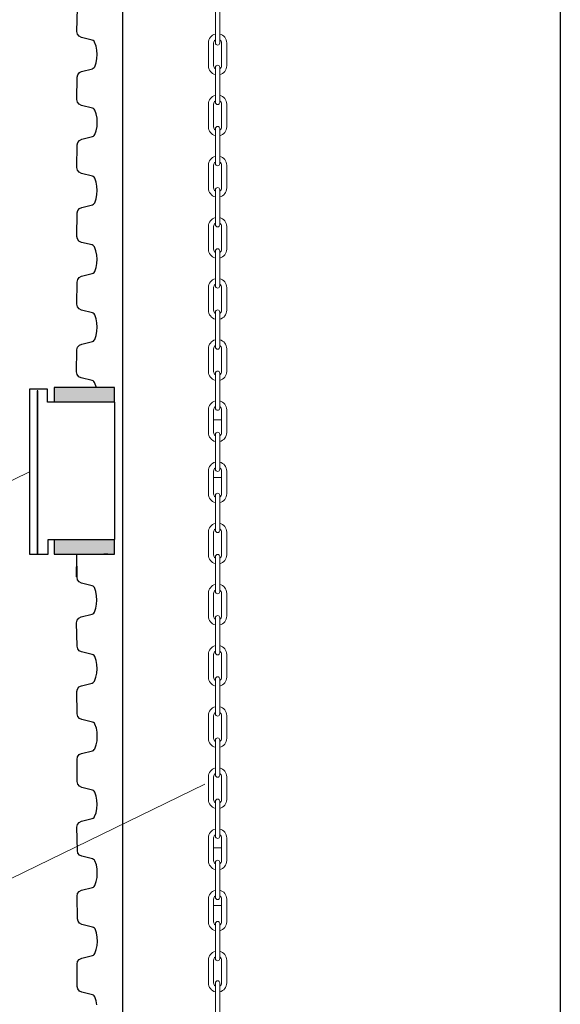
# Model space of a CAD drawing. Header units: millimetres. Extents: x 2060 to 2634, y 1467 to 1764.
# Tile 57 of 64: x 2524 to 2549, y 1594 to 1639. Entities that reach past the tile are written whole.
import ezdxf

# ---------------------------------------------------------------- set-up
doc = ezdxf.new("R2010")
doc.units = ezdxf.units.MM
doc.styles.get("Standard").update_dxf_attribs({"font": 'arial.ttf'})
doc.dimstyles.new('Kopia Sebastian 1do30', dxfattribs={"dimtxt": 60, "dimasz": 75, "dimexe": 10, "dimexo": 50, "dimgap": 30, "dimtad": 1, "dimdec": 0, "dimtxsty": 'Standard', "dimcen": 2.5, "dimclrd": 256, "dimclre": 256, "dimclrt": 256, "dimadec": 0, "dimazin": 0, "dimtfac": 1, "dimtdec": 0, "dimtmove": 0, "dimatfit": 3, "dimfxl": 0, "dimlwd": -1, "dimlwe": -1, "dimarcsym": 0})

# ---------------------------------------------------------------- blocks, each defined once
blk = doc.blocks.new('*D20')
for p, q in [((2525.552, 1670.72), (2450.723, 1670.72)), ((2450.823, 1669.22), (2450.823, 1568.22)), ((2525.137, 1566.72), (2450.723, 1566.72))]:
    blk.add_line(p, q)
for points in [[(2451.073, 1669.22), (2450.573, 1669.22), (2450.823, 1670.72)], [(2450.573, 1568.22), (2451.073, 1568.22), (2450.823, 1566.72)]]:
    blk.add_solid(points)
at = {"layer": 'DEFPOINTS', "color": 0}
for p in [(2526.052, 1670.72), (2450.823, 1566.72), (2525.637, 1566.72)]:
    blk.add_point(p, dxfattribs=at)
at = {"insert": (2449.557, 1618.72), "char_height": 1.5, "attachment_point": 5, "rotation": 90}
blk.add_mtext('2600', dxfattribs=at)

msp = doc.modelspace()

# ---------------------------------------------------------------- linework, layer by layer
at = {"ltscale": 20}
msp.add_line((2528.515, 1661.92), (2528.515, 1567.519), dxfattribs=at)
at = {"linetype": 'Continuous'}
for p, q in [((2548.555, 1655.692), (2548.555, 1574.957)), ((2526.417, 1638.922), (2526.442, 1639.995)), ((2526.445, 1638.804), (2526.417, 1638.922)), ((2526.521, 1638.707), (2526.445, 1638.804)), ((2526.628, 1638.649), (2526.521, 1638.707)), ((2527.125, 1638.53), (2526.628, 1638.649)), ((2527.169, 1638.51), (2527.125, 1638.53)), ((2527.206, 1638.479), (2527.169, 1638.51)), ((2527.232, 1638.438), (2527.206, 1638.479)), ((2527.297, 1638.257), (2527.232, 1638.438)), ((2527.335, 1638.07), (2527.297, 1638.257)), ((2527.346, 1637.878), (2527.335, 1638.07)), ((2527.239, 1637.312), (2527.303, 1637.493)), ((2527.303, 1637.493), (2527.336, 1637.684)), ((2527.336, 1637.684), (2527.346, 1637.878)), ((2526.463, 1636.948), (2526.534, 1637.044)), ((2526.534, 1637.044), (2526.64, 1637.1)), ((2526.64, 1637.1), (2527.129, 1637.222)), ((2527.129, 1637.222), (2527.174, 1637.241)), ((2527.174, 1637.241), (2527.211, 1637.272)), ((2527.211, 1637.272), (2527.239, 1637.312)), ((2526.425, 1635.814), (2526.436, 1636.83)), ((2526.436, 1636.83), (2526.463, 1636.948)), ((2526.452, 1635.697), (2526.425, 1635.814)), ((2526.528, 1635.6), (2526.452, 1635.697)), ((2526.636, 1635.541), (2526.528, 1635.6)), ((2527.132, 1635.423), (2526.636, 1635.541)), ((2527.176, 1635.403), (2527.132, 1635.423)), ((2527.213, 1635.371), (2527.176, 1635.403)), ((2527.239, 1635.33), (2527.213, 1635.371)), ((2527.304, 1635.15), (2527.239, 1635.33)), ((2527.343, 1634.962), (2527.304, 1635.15)), ((2527.353, 1634.771), (2527.343, 1634.962)), ((2527.343, 1634.577), (2527.353, 1634.771)), ((2527.246, 1634.204), (2527.31, 1634.385)), ((2527.31, 1634.385), (2527.343, 1634.577)), ((2526.469, 1633.849), (2526.541, 1633.94)), ((2526.541, 1633.94), (2526.647, 1633.993)), ((2526.647, 1633.993), (2527.136, 1634.115)), ((2527.136, 1634.115), (2527.181, 1634.133)), ((2527.181, 1634.133), (2527.219, 1634.164)), ((2527.219, 1634.164), (2527.246, 1634.204)), ((2526.423, 1632.697), (2526.441, 1633.735)), ((2526.441, 1633.735), (2526.469, 1633.849)), ((2526.45, 1632.579), (2526.423, 1632.697)), ((2526.526, 1632.482), (2526.45, 1632.579)), ((2526.634, 1632.423), (2526.526, 1632.482)), ((2527.13, 1632.305), (2526.634, 1632.423)), ((2527.174, 1632.285), (2527.13, 1632.305)), ((2527.211, 1632.253), (2527.174, 1632.285)), ((2527.237, 1632.212), (2527.211, 1632.253)), ((2527.302, 1632.032), (2527.237, 1632.212)), ((2527.341, 1631.844), (2527.302, 1632.032)), ((2527.351, 1631.653), (2527.341, 1631.844)), ((2527.341, 1631.459), (2527.351, 1631.653)), ((2527.244, 1631.086), (2527.308, 1631.267)), ((2527.308, 1631.267), (2527.341, 1631.459)), ((2526.439, 1630.617), (2526.467, 1630.732)), ((2526.467, 1630.732), (2526.539, 1630.822)), ((2526.539, 1630.822), (2526.645, 1630.875)), ((2526.645, 1630.875), (2527.134, 1630.997)), ((2527.134, 1630.997), (2527.179, 1631.016)), ((2527.179, 1631.016), (2527.217, 1631.046)), ((2527.217, 1631.046), (2527.244, 1631.086)), ((2526.415, 1629.544), (2526.439, 1630.617)), ((2526.442, 1629.426), (2526.415, 1629.544)), ((2526.518, 1629.329), (2526.442, 1629.426)), ((2526.626, 1629.271), (2526.518, 1629.329)), ((2527.122, 1629.152), (2526.626, 1629.271)), ((2527.167, 1629.132), (2527.122, 1629.152)), ((2527.203, 1629.101), (2527.167, 1629.132)), ((2527.229, 1629.06), (2527.203, 1629.101)), ((2527.295, 1628.879), (2527.229, 1629.06)), ((2527.333, 1628.692), (2527.295, 1628.879)), ((2527.344, 1628.5), (2527.333, 1628.692)), ((2527.333, 1628.306), (2527.344, 1628.5)), ((2527.236, 1627.934), (2527.301, 1628.115)), ((2527.301, 1628.115), (2527.333, 1628.306)), ((2526.434, 1627.452), (2526.461, 1627.57)), ((2526.461, 1627.57), (2526.532, 1627.666)), ((2526.532, 1627.666), (2526.637, 1627.722)), ((2526.637, 1627.722), (2527.126, 1627.844)), ((2527.126, 1627.844), (2527.171, 1627.863)), ((2527.171, 1627.863), (2527.209, 1627.894)), ((2527.209, 1627.894), (2527.236, 1627.934)), ((2526.422, 1626.436), (2526.434, 1627.452)), ((2526.45, 1626.319), (2526.422, 1626.436)), ((2526.525, 1626.222), (2526.45, 1626.319)), ((2526.633, 1626.163), (2526.525, 1626.222)), ((2527.129, 1626.045), (2526.633, 1626.163)), ((2527.174, 1626.025), (2527.129, 1626.045)), ((2527.21, 1625.993), (2527.174, 1626.025)), ((2527.237, 1625.952), (2527.21, 1625.993)), ((2527.302, 1625.772), (2527.237, 1625.952)), ((2527.34, 1625.584), (2527.302, 1625.772)), ((2527.351, 1625.393), (2527.34, 1625.584)), ((2527.34, 1625.199), (2527.351, 1625.393)), ((2527.244, 1624.826), (2527.308, 1625.007)), ((2527.308, 1625.007), (2527.34, 1625.199)), ((2526.422, 1624.353), (2526.454, 1624.469)), ((2526.454, 1624.469), (2526.534, 1624.561)), ((2526.534, 1624.561), (2526.644, 1624.615)), ((2526.644, 1624.615), (2527.133, 1624.737)), ((2527.133, 1624.737), (2527.179, 1624.755)), ((2527.179, 1624.755), (2527.216, 1624.786)), ((2527.216, 1624.786), (2527.244, 1624.826)), ((2526.41, 1623.337), (2526.422, 1624.353)), ((2526.438, 1623.219), (2526.41, 1623.337)), ((2526.513, 1623.122), (2526.438, 1623.219)), ((2526.621, 1623.064), (2526.513, 1623.122)), ((2527.118, 1622.946), (2526.621, 1623.064)), ((2525.376, 1622.626), (2525.376, 1621.965)), ((2528.145, 1622.626), (2525.376, 1622.626)), ((2527.162, 1622.926), (2527.118, 1622.946)), ((2527.199, 1622.894), (2527.162, 1622.926)), ((2527.225, 1622.853), (2527.199, 1622.894)), ((2527.261, 1622.776), (2527.225, 1622.853)), ((2527.29, 1622.708), (2527.261, 1622.776)), ((2527.312, 1622.628), (2527.29, 1622.708)), ((2528.145, 1621.965), (2528.145, 1622.626)), ((2524.253, 1622.545), (2524.253, 1614.991)), ((2525.079, 1622.545), (2524.253, 1622.545)), ((2524.597, 1622.479), (2524.597, 1615.019)), ((2524.626, 1622.479), (2524.597, 1622.479)), ((2524.626, 1615.019), (2524.626, 1622.479)), ((2525.079, 1621.962), (2525.079, 1622.545)), ((2528.16, 1621.962), (2525.079, 1621.962)), ((2525.376, 1621.965), (2528.145, 1621.965)), ((2528.16, 1615.665), (2528.16, 1621.962)), ((2525.11, 1615.665), (2528.16, 1615.665)), ((2525.11, 1614.991), (2525.11, 1615.665)), ((2525.378, 1615.649), (2525.378, 1614.988)), ((2528.147, 1615.649), (2525.378, 1615.649)), ((2528.147, 1614.988), (2528.147, 1615.649)), ((2524.253, 1614.991), (2525.11, 1614.991)), ((2524.597, 1615.019), (2524.626, 1615.019)), ((2525.378, 1614.988), (2528.147, 1614.988)), ((2526.427, 1613.943), (2526.415, 1614.959)), ((2527.651, 1615.004), (2527.838, 1615.004)), ((2526.408, 1613.959), (2526.425, 1614.904)), ((2526.454, 1613.825), (2526.427, 1613.943)), ((2526.524, 1613.729), (2526.454, 1613.825)), ((2526.63, 1613.673), (2526.524, 1613.729)), ((2527.119, 1613.551), (2526.63, 1613.673)), ((2527.164, 1613.532), (2527.119, 1613.551)), ((2527.202, 1613.502), (2527.164, 1613.532)), ((2527.229, 1613.462), (2527.202, 1613.502)), ((2527.293, 1613.281), (2527.229, 1613.462)), ((2527.326, 1613.089), (2527.293, 1613.281)), ((2527.287, 1612.516), (2527.326, 1612.704)), ((2527.336, 1612.895), (2527.326, 1613.089)), ((2527.326, 1612.704), (2527.336, 1612.895)), ((2526.619, 1612.125), (2527.115, 1612.243)), ((2527.115, 1612.243), (2527.159, 1612.263)), ((2527.159, 1612.263), (2527.196, 1612.295)), ((2527.196, 1612.295), (2527.222, 1612.336)), ((2527.222, 1612.336), (2527.287, 1612.516)), ((2526.408, 1611.851), (2526.435, 1611.969)), ((2526.432, 1610.779), (2526.408, 1611.851)), ((2526.435, 1611.969), (2526.511, 1612.066)), ((2526.511, 1612.066), (2526.619, 1612.125)), ((2526.459, 1610.664), (2526.432, 1610.779)), ((2526.532, 1610.574), (2526.459, 1610.664)), ((2526.638, 1610.521), (2526.532, 1610.574)), ((2527.127, 1610.399), (2526.638, 1610.521)), ((2527.172, 1610.38), (2527.127, 1610.399)), ((2527.209, 1610.35), (2527.172, 1610.38)), ((2527.237, 1610.309), (2527.209, 1610.35)), ((2527.301, 1610.128), (2527.237, 1610.309)), ((2527.334, 1609.937), (2527.301, 1610.128)), ((2527.295, 1609.364), (2527.333, 1609.551)), ((2527.333, 1609.551), (2527.344, 1609.743)), ((2527.344, 1609.743), (2527.334, 1609.937)), ((2526.626, 1608.973), (2527.123, 1609.091)), ((2527.123, 1609.091), (2527.167, 1609.111)), ((2527.167, 1609.111), (2527.204, 1609.142)), ((2527.204, 1609.142), (2527.23, 1609.183)), ((2527.23, 1609.183), (2527.295, 1609.364)), ((2526.415, 1608.699), (2526.443, 1608.817)), ((2526.427, 1607.683), (2526.415, 1608.699)), ((2526.443, 1608.817), (2526.518, 1608.914)), ((2526.518, 1608.914), (2526.626, 1608.973)), ((2526.459, 1607.568), (2526.427, 1607.683)), ((2526.539, 1607.475), (2526.459, 1607.568)), ((2526.65, 1607.422), (2526.539, 1607.475)), ((2527.139, 1607.299), (2526.65, 1607.422)), ((2527.184, 1607.281), (2527.139, 1607.299)), ((2527.221, 1607.25), (2527.184, 1607.281)), ((2527.249, 1607.21), (2527.221, 1607.25)), ((2527.313, 1607.029), (2527.249, 1607.21)), ((2527.345, 1606.838), (2527.313, 1607.029)), ((2527.356, 1606.644), (2527.345, 1606.838)), ((2527.307, 1606.265), (2527.345, 1606.452)), ((2527.345, 1606.452), (2527.356, 1606.644)), ((2526.638, 1605.873), (2527.135, 1605.992)), ((2527.135, 1605.992), (2527.179, 1606.011)), ((2527.179, 1606.011), (2527.216, 1606.043)), ((2527.216, 1606.043), (2527.242, 1606.084)), ((2527.242, 1606.084), (2527.307, 1606.265)), ((2526.427, 1605.6), (2526.455, 1605.718)), ((2526.439, 1604.584), (2526.427, 1605.6)), ((2526.455, 1605.718), (2526.53, 1605.815)), ((2526.53, 1605.815), (2526.638, 1605.873)), ((2526.466, 1604.466), (2526.439, 1604.584)), ((2526.537, 1604.37), (2526.466, 1604.466)), ((2526.642, 1604.314), (2526.537, 1604.37)), ((2527.131, 1604.192), (2526.642, 1604.314)), ((2527.176, 1604.173), (2527.131, 1604.192)), ((2527.214, 1604.143), (2527.176, 1604.173)), ((2527.241, 1604.103), (2527.214, 1604.143)), ((2527.306, 1603.921), (2527.241, 1604.103)), ((2527.338, 1603.73), (2527.306, 1603.921)), ((2527.349, 1603.536), (2527.338, 1603.73)), ((2527.3, 1603.157), (2527.338, 1603.344)), ((2527.338, 1603.344), (2527.349, 1603.536)), ((2526.523, 1602.707), (2526.631, 1602.766)), ((2526.631, 1602.766), (2527.127, 1602.884)), ((2527.127, 1602.884), (2527.172, 1602.904)), ((2527.172, 1602.904), (2527.208, 1602.935)), ((2527.208, 1602.935), (2527.235, 1602.977)), ((2527.235, 1602.977), (2527.3, 1603.157)), ((2526.42, 1602.492), (2526.447, 1602.61)), ((2526.444, 1601.419), (2526.42, 1602.492)), ((2526.447, 1602.61), (2526.523, 1602.707)), ((2526.472, 1601.305), (2526.444, 1601.419)), ((2526.544, 1601.214), (2526.472, 1601.305)), ((2526.65, 1601.161), (2526.544, 1601.214)), ((2527.139, 1601.039), (2526.65, 1601.161)), ((2527.184, 1601.021), (2527.139, 1601.039)), ((2527.222, 1600.99), (2527.184, 1601.021)), ((2527.249, 1600.95), (2527.222, 1600.99)), ((2527.314, 1600.769), (2527.249, 1600.95)), ((2527.346, 1600.577), (2527.314, 1600.769)), ((2527.357, 1600.384), (2527.346, 1600.577)), ((2527.307, 1600.005), (2527.346, 1600.192)), ((2527.346, 1600.192), (2527.357, 1600.384)), ((2526.531, 1599.555), (2526.639, 1599.613)), ((2526.639, 1599.613), (2527.135, 1599.731)), ((2527.135, 1599.731), (2527.18, 1599.751)), ((2527.18, 1599.751), (2527.216, 1599.783)), ((2527.216, 1599.783), (2527.242, 1599.824)), ((2527.242, 1599.824), (2527.307, 1600.005)), ((2526.428, 1599.34), (2526.455, 1599.458)), ((2526.446, 1598.301), (2526.428, 1599.34)), ((2526.455, 1599.458), (2526.531, 1599.555)), ((2526.474, 1598.187), (2526.446, 1598.301)), ((2526.546, 1598.096), (2526.474, 1598.187)), ((2526.652, 1598.044), (2526.546, 1598.096)), ((2527.141, 1597.922), (2526.652, 1598.044)), ((2527.186, 1597.903), (2527.141, 1597.922)), ((2527.224, 1597.872), (2527.186, 1597.903)), ((2527.251, 1597.832), (2527.224, 1597.872)), ((2527.316, 1597.651), (2527.251, 1597.832)), ((2527.348, 1597.46), (2527.316, 1597.651)), ((2527.359, 1597.266), (2527.348, 1597.46)), ((2527.244, 1596.706), (2527.309, 1596.887)), ((2527.309, 1596.887), (2527.348, 1597.074)), ((2527.348, 1597.074), (2527.359, 1597.266)), ((2526.457, 1596.34), (2526.533, 1596.437)), ((2526.533, 1596.437), (2526.641, 1596.495)), ((2526.641, 1596.495), (2527.137, 1596.614)), ((2527.137, 1596.614), (2527.181, 1596.634)), ((2527.181, 1596.634), (2527.218, 1596.665)), ((2527.218, 1596.665), (2527.244, 1596.706)), ((2526.43, 1596.222), (2526.457, 1596.34)), ((2526.441, 1595.206), (2526.43, 1596.222)), ((2526.468, 1595.088), (2526.441, 1595.206)), ((2526.539, 1594.992), (2526.468, 1595.088)), ((2526.645, 1594.936), (2526.539, 1594.992)), ((2527.134, 1594.814), (2526.645, 1594.936)), ((2527.179, 1594.795), (2527.134, 1594.814)), ((2527.216, 1594.765), (2527.179, 1594.795)), ((2527.244, 1594.725), (2527.216, 1594.765)), ((2527.308, 1594.543), (2527.244, 1594.725)), ((2527.341, 1594.352), (2527.308, 1594.543))]:
    msp.add_line(p, q, dxfattribs=at)
at = {"lineweight": 0}
for p, q in [((2532.762, 1640.001), (2532.762, 1638.401)), ((2532.962, 1640.001), (2532.962, 1638.401)), ((2532.442, 1638.401), (2532.442, 1637.361)), ((2532.682, 1638.401), (2532.682, 1637.361)), ((2533.042, 1638.401), (2533.042, 1637.361)), ((2533.282, 1638.401), (2533.282, 1637.361)), ((2532.762, 1637.281), (2532.762, 1635.681)), ((2532.962, 1637.281), (2532.962, 1635.681)), ((2532.442, 1635.601), (2532.442, 1634.561)), ((2532.682, 1635.601), (2532.682, 1634.561)), ((2533.042, 1635.601), (2533.042, 1634.561)), ((2533.282, 1635.601), (2533.282, 1634.561)), ((2532.762, 1634.481), (2532.762, 1632.881)), ((2532.962, 1634.481), (2532.962, 1632.881)), ((2532.442, 1632.801), (2532.442, 1631.761)), ((2532.682, 1632.801), (2532.682, 1631.761)), ((2533.042, 1632.801), (2533.042, 1631.761)), ((2533.282, 1632.801), (2533.282, 1631.761)), ((2532.762, 1631.681), (2532.762, 1630.081)), ((2532.962, 1631.681), (2532.962, 1630.081)), ((2532.442, 1630.001), (2532.442, 1628.961)), ((2532.682, 1630.001), (2532.682, 1628.961)), ((2533.042, 1630.001), (2533.042, 1628.961)), ((2533.282, 1630.001), (2533.282, 1628.961)), ((2532.762, 1628.881), (2532.762, 1627.281)), ((2532.962, 1628.881), (2532.962, 1627.281)), ((2532.442, 1627.201), (2532.442, 1626.161)), ((2532.682, 1627.201), (2532.682, 1626.161)), ((2533.042, 1627.201), (2533.042, 1626.161)), ((2533.282, 1627.201), (2533.282, 1626.161)), ((2532.762, 1626.081), (2532.762, 1624.481)), ((2532.962, 1626.081), (2532.962, 1624.481)), ((2532.962, 1626.043), (2533.017, 1626.068)), ((2532.442, 1624.401), (2532.442, 1623.361)), ((2532.682, 1624.401), (2532.682, 1623.361)), ((2533.042, 1624.401), (2533.042, 1623.361)), ((2533.282, 1624.401), (2533.282, 1623.361)), ((2532.762, 1623.281), (2532.762, 1621.681)), ((2532.962, 1623.281), (2532.962, 1621.681)), ((2532.442, 1621.601), (2532.442, 1620.561)), ((2532.682, 1621.601), (2532.682, 1620.561)), ((2533.042, 1621.601), (2533.042, 1620.561)), ((2533.282, 1621.601), (2533.282, 1620.561)), ((2533.042, 1621.147), (2532.682, 1621.147)), ((2532.762, 1620.481), (2532.762, 1618.881)), ((2532.962, 1620.481), (2532.962, 1618.881)), ((2508.458, 1611.086), (2524.253, 1618.768)), ((2532.442, 1618.801), (2532.442, 1617.761)), ((2532.682, 1618.801), (2532.682, 1617.761)), ((2533.042, 1618.801), (2533.042, 1617.761)), ((2533.282, 1618.801), (2533.282, 1617.761)), ((2533.042, 1618.507), (2532.682, 1618.507)), ((2532.762, 1617.681), (2532.762, 1616.081)), ((2532.962, 1617.681), (2532.962, 1616.081)), ((2532.442, 1616.001), (2532.442, 1614.961)), ((2532.682, 1616.001), (2532.682, 1614.961)), ((2533.042, 1616.001), (2533.042, 1614.961)), ((2533.282, 1616.001), (2533.282, 1614.961)), ((2532.762, 1614.881), (2532.762, 1613.281)), ((2532.962, 1614.881), (2532.962, 1613.281)), ((2532.442, 1613.201), (2532.442, 1612.161)), ((2532.682, 1613.201), (2532.682, 1612.161)), ((2533.042, 1613.201), (2533.042, 1612.161)), ((2533.282, 1613.201), (2533.282, 1612.161)), ((2532.762, 1612.081), (2532.762, 1610.481)), ((2532.962, 1612.081), (2532.962, 1610.481)), ((2532.442, 1610.401), (2532.442, 1609.361)), ((2532.682, 1610.401), (2532.682, 1609.361)), ((2533.042, 1610.401), (2533.042, 1609.361)), ((2533.282, 1610.401), (2533.282, 1609.361)), ((2532.762, 1609.281), (2532.762, 1607.681)), ((2532.962, 1609.281), (2532.962, 1607.681)), ((2532.442, 1607.601), (2532.442, 1606.561)), ((2532.682, 1607.601), (2532.682, 1606.561)), ((2533.042, 1607.601), (2533.042, 1606.561)), ((2533.282, 1607.601), (2533.282, 1606.561)), ((2532.762, 1606.481), (2532.762, 1604.881)), ((2532.962, 1606.481), (2532.962, 1604.881)), ((2532.962, 1606.443), (2533.017, 1606.468)), ((2532.442, 1604.801), (2532.442, 1603.761)), ((2532.682, 1604.801), (2532.682, 1603.761)), ((2533.042, 1604.801), (2533.042, 1603.761)), ((2533.282, 1604.801), (2533.282, 1603.761)), ((2516.491, 1596.779), (2532.287, 1604.46)), ((2532.762, 1603.681), (2532.762, 1602.081)), ((2532.962, 1603.681), (2532.962, 1602.081)), ((2532.442, 1602.001), (2532.442, 1600.961)), ((2532.682, 1602.001), (2532.682, 1600.961)), ((2533.042, 1602.001), (2533.042, 1600.961)), ((2533.282, 1602.001), (2533.282, 1600.961)), ((2533.042, 1601.547), (2532.682, 1601.547)), ((2532.762, 1600.881), (2532.762, 1599.281)), ((2532.962, 1600.881), (2532.962, 1599.281)), ((2532.442, 1599.201), (2532.442, 1598.161)), ((2532.682, 1599.201), (2532.682, 1598.161)), ((2533.042, 1599.201), (2533.042, 1598.161)), ((2533.282, 1599.201), (2533.282, 1598.161)), ((2533.042, 1598.907), (2532.682, 1598.907)), ((2532.762, 1598.081), (2532.762, 1596.481)), ((2532.962, 1598.081), (2532.962, 1596.481)), ((2532.442, 1596.401), (2532.442, 1595.361)), ((2532.682, 1596.401), (2532.682, 1595.361)), ((2533.042, 1596.401), (2533.042, 1595.361)), ((2533.282, 1596.401), (2533.282, 1595.361)), ((2532.762, 1595.361), (2532.762, 1593.761)), ((2532.962, 1595.361), (2532.962, 1593.761))]:
    msp.add_line(p, q, dxfattribs=at)
for centre, radius, start, end in [((2532.862, 1638.401), 0.42, 103.7741, 180), ((2532.862, 1638.401), 0.18, 123.749, 180), ((2532.862, 1638.401), 0.1, 180, 0), ((2532.862, 1638.401), 0.42, 0, 76.2259), ((2532.862, 1638.401), 0.18, 0, 56.251), ((2532.862, 1637.361), 0.42, 180, 256.2259), ((2532.862, 1637.361), 0.18, 180, 236.251), ((2532.862, 1637.281), 0.1, 0, 180), ((2532.862, 1637.361), 0.42, 283.7741, 0), ((2532.862, 1637.361), 0.18, 303.749, 0), ((2532.862, 1635.601), 0.42, 103.7741, 180), ((2532.862, 1635.601), 0.18, 123.749, 180), ((2532.862, 1635.681), 0.1, 180, 0), ((2532.862, 1635.601), 0.42, 0, 76.2259), ((2532.862, 1635.601), 0.18, 0, 56.251), ((2532.862, 1634.561), 0.42, 180, 256.2259), ((2532.862, 1634.561), 0.18, 180, 236.251), ((2532.862, 1634.481), 0.1, 0, 180), ((2532.862, 1634.561), 0.42, 283.7741, 0), ((2532.862, 1634.561), 0.18, 303.749, 0), ((2532.862, 1632.801), 0.42, 103.7741, 180), ((2532.862, 1632.801), 0.18, 123.749, 180), ((2532.862, 1632.801), 0.42, 0, 76.2259), ((2532.862, 1632.801), 0.18, 0, 56.251), ((2532.862, 1632.881), 0.1, 180, 0), ((2532.862, 1631.761), 0.42, 180, 256.2259), ((2532.862, 1631.761), 0.18, 180, 236.251), ((2532.862, 1631.681), 0.1, 0, 180), ((2532.862, 1631.761), 0.42, 283.7741, 0), ((2532.862, 1631.761), 0.18, 303.749, 0), ((2532.862, 1630.001), 0.42, 103.7741, 180), ((2532.862, 1630.001), 0.42, 0, 76.2259), ((2532.862, 1630.001), 0.18, 123.749, 180), ((2532.862, 1630.081), 0.1, 180, 0), ((2532.862, 1630.001), 0.18, 0, 56.251), ((2532.862, 1628.961), 0.42, 180, 256.2259), ((2532.862, 1628.961), 0.18, 180, 236.251), ((2532.862, 1628.881), 0.1, 0, 180), ((2532.862, 1628.961), 0.42, 283.7741, 0), ((2532.862, 1628.961), 0.18, 303.749, 0), ((2532.862, 1627.201), 0.42, 103.7741, 180), ((2532.862, 1627.201), 0.42, 0, 76.2259), ((2532.862, 1627.201), 0.18, 123.749, 180), ((2532.862, 1627.281), 0.1, 180, 0), ((2532.862, 1627.201), 0.18, 0, 56.251), ((2532.862, 1626.161), 0.42, 180, 256.2259), ((2532.862, 1626.161), 0.18, 180, 236.251), ((2532.862, 1626.081), 0.1, 0, 180), ((2532.862, 1626.161), 0.42, 283.7741, 0), ((2532.862, 1626.161), 0.18, 303.749, 0), ((2532.862, 1624.401), 0.42, 103.7741, 180), ((2532.862, 1624.401), 0.18, 123.749, 180), ((2532.862, 1624.481), 0.1, 180, 0), ((2532.862, 1624.401), 0.42, 0, 76.2259), ((2532.862, 1624.401), 0.18, 0, 56.251), ((2532.862, 1623.361), 0.42, 180, 256.2259), ((2532.862, 1623.361), 0.18, 180, 236.251), ((2532.862, 1623.281), 0.1, 0, 180), ((2532.862, 1623.361), 0.42, 283.7741, 0), ((2532.862, 1623.361), 0.18, 303.749, 0), ((2532.862, 1621.601), 0.42, 103.7741, 180), ((2532.862, 1621.601), 0.18, 123.749, 180), ((2532.862, 1621.681), 0.1, 180, 0), ((2532.862, 1621.601), 0.42, 0, 76.2259), ((2532.862, 1621.601), 0.18, 0, 56.251), ((2532.862, 1620.561), 0.42, 180, 256.2259), ((2532.862, 1620.561), 0.18, 180, 236.251), ((2532.862, 1620.481), 0.1, 0, 180), ((2532.862, 1620.561), 0.42, 283.7741, 0), ((2532.862, 1620.561), 0.18, 303.749, 0), ((2532.862, 1618.801), 0.42, 103.7741, 180), ((2532.862, 1618.801), 0.42, 0, 76.2259), ((2532.862, 1618.801), 0.18, 123.749, 180), ((2532.862, 1618.881), 0.1, 180, 0), ((2532.862, 1618.801), 0.18, 0, 56.251), ((2532.862, 1617.761), 0.42, 180, 256.2259), ((2532.862, 1617.761), 0.18, 180, 236.251), ((2532.862, 1617.681), 0.1, 0, 180), ((2532.862, 1617.681), 0.1, 0, 180), ((2532.862, 1617.761), 0.42, 283.7741, 0), ((2532.862, 1617.761), 0.18, 303.749, 0), ((2532.862, 1616.001), 0.42, 103.7741, 180), ((2532.862, 1616.001), 0.42, 0, 76.2259), ((2532.862, 1616.001), 0.18, 123.749, 180), ((2532.862, 1616.081), 0.1, 180, 0), ((2532.862, 1616.001), 0.18, 0, 56.251), ((2532.862, 1614.961), 0.42, 180, 256.2259), ((2532.862, 1614.961), 0.18, 180, 236.251), ((2532.862, 1614.881), 0.1, 0, 180), ((2532.862, 1614.961), 0.42, 283.7741, 0), ((2532.862, 1614.961), 0.18, 303.749, 0), ((2532.862, 1613.201), 0.42, 103.7741, 180), ((2532.862, 1613.201), 0.42, 0, 76.2259), ((2532.862, 1613.201), 0.18, 123.749, 180), ((2532.862, 1613.281), 0.1, 180, 0), ((2532.862, 1613.201), 0.18, 0, 56.251), ((2532.862, 1612.161), 0.42, 180, 256.2259), ((2532.862, 1612.161), 0.18, 180, 236.251), ((2532.862, 1612.081), 0.1, 0, 180), ((2532.862, 1612.161), 0.42, 283.7741, 0), ((2532.862, 1612.161), 0.18, 303.749, 0), ((2532.862, 1610.401), 0.42, 103.7741, 180), ((2532.862, 1610.401), 0.18, 123.749, 180), ((2532.862, 1610.481), 0.1, 180, 0), ((2532.862, 1610.401), 0.42, 0, 76.2259), ((2532.862, 1610.401), 0.18, 0, 56.251), ((2532.862, 1609.361), 0.42, 180, 256.2259), ((2532.862, 1609.361), 0.18, 180, 236.251), ((2532.862, 1609.281), 0.1, 0, 180), ((2532.862, 1609.361), 0.42, 283.7741, 0), ((2532.862, 1609.361), 0.18, 303.749, 0), ((2532.862, 1607.601), 0.42, 103.7741, 180), ((2532.862, 1607.601), 0.18, 123.749, 180), ((2532.862, 1607.601), 0.42, 0, 76.2259), ((2532.862, 1607.601), 0.18, 0, 56.251), ((2532.862, 1607.681), 0.1, 180, 0), ((2532.862, 1606.561), 0.42, 180, 256.2259), ((2532.862, 1606.561), 0.18, 180, 236.251), ((2532.862, 1606.481), 0.1, 0, 180), ((2532.862, 1606.561), 0.42, 283.7741, 0), ((2532.862, 1606.561), 0.18, 303.749, 0), ((2532.862, 1604.801), 0.42, 103.7741, 180), ((2532.862, 1604.801), 0.42, 0, 76.2259), ((2532.862, 1604.801), 0.18, 123.749, 180), ((2532.862, 1604.881), 0.1, 180, 0), ((2532.862, 1604.801), 0.18, 0, 56.251), ((2532.862, 1603.761), 0.42, 180, 256.2259), ((2532.862, 1603.761), 0.18, 180, 236.251), ((2532.862, 1603.681), 0.1, 0, 180), ((2532.862, 1603.761), 0.42, 283.7741, 0), ((2532.862, 1603.761), 0.18, 303.749, 0), ((2532.862, 1602.001), 0.42, 103.7741, 180), ((2532.862, 1602.001), 0.42, 0, 76.2259), ((2532.862, 1602.001), 0.18, 123.749, 180), ((2532.862, 1602.081), 0.1, 180, 0), ((2532.862, 1602.001), 0.18, 0, 56.251), ((2532.862, 1600.961), 0.42, 180, 256.2259), ((2532.862, 1600.961), 0.18, 180, 236.251), ((2532.862, 1600.881), 0.1, 0, 180), ((2532.862, 1600.961), 0.42, 283.7741, 0), ((2532.862, 1600.961), 0.18, 303.749, 0), ((2532.862, 1599.201), 0.42, 103.7741, 180), ((2532.862, 1599.201), 0.42, 0, 76.2259), ((2532.862, 1599.201), 0.18, 123.749, 180), ((2532.862, 1599.281), 0.1, 180, 0), ((2532.862, 1599.201), 0.18, 0, 56.251), ((2532.862, 1598.161), 0.42, 180, 256.2259), ((2532.862, 1598.161), 0.18, 180, 236.251), ((2532.862, 1598.081), 0.1, 0, 180), ((2532.862, 1598.161), 0.42, 283.7741, 0), ((2532.862, 1598.161), 0.18, 303.749, 0), ((2532.862, 1596.401), 0.42, 103.7741, 180), ((2532.862, 1596.401), 0.18, 123.749, 180), ((2532.862, 1596.481), 0.1, 180, 0), ((2532.862, 1596.401), 0.42, 0, 76.2259), ((2532.862, 1596.401), 0.18, 0, 56.251), ((2532.862, 1595.361), 0.42, 180, 256.2259), ((2532.862, 1595.361), 0.18, 180, 236.251), ((2532.862, 1595.361), 0.1, 0, 180), ((2532.862, 1595.361), 0.42, 283.7741, 0), ((2532.862, 1595.361), 0.18, 303.749, 0)]:
    msp.add_arc(centre, radius, start, end, dxfattribs=at)
for points in [[(2525.376, 1621.965), (2528.145, 1621.965), (2525.376, 1622.626), (2528.145, 1622.626)], [(2525.378, 1614.988), (2528.147, 1614.988), (2525.378, 1615.649), (2528.147, 1615.649)]]:
    msp.add_solid(points)
at = {"linetype": 'Continuous'}
msp.add_solid([(2524.626, 1615.019), (2524.626, 1622.479), (2524.597, 1615.019), (2524.597, 1622.479)], dxfattribs=at)

# ---------------------------------------------------------------- dimensions: what is measured, and where the dimension line sits
dim = msp.add_linear_dim(base=(2450.823, 1566.72), p1=(2526.052, 1670.72), p2=(2525.637, 1566.72), angle=90, text='2600', dimstyle='Kopia Sebastian 1do30', override={"dimtxt": 1.5, "dimasz": 1.5, "dimexe": 0.1, "dimexo": 0.5, "dimgap": 0.5})
dim.commit()
dim.dimension.update_dxf_attribs({"geometry": '*D20', "text_midpoint": (2450.823, 1618.72), "dimtype": 160})

doc.saveas('drawing.dxf')
